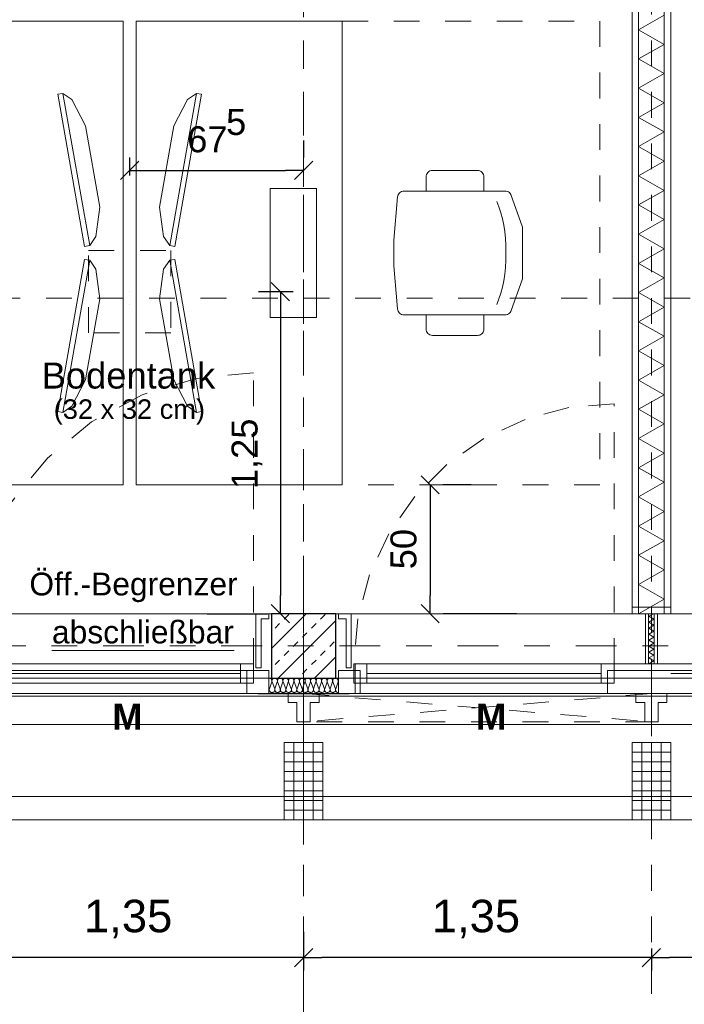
# Model space of a CAD drawing. Header units: metres. Extents: x -45.2 to 14.3, y -31.8 to 10.2.
# Tile 21 of 152: x -29.5 to -26.9, y -23 to -19.2. Entities that reach past the tile are written whole.
import ezdxf

# ---------------------------------------------------------------- set-up
doc = ezdxf.new("R2010")
doc.units = ezdxf.units.M
doc.header["$LTSCALE"] = 0.05
for name, pattern in [('1600.2032', [1.6, 0.8, -0.8]), ('Achsen 01', [5.291531, 3.175, -1.058062, 0.352704, -0.705764]), ('gestrichelt - 01', [2, 1, -1]), ('ISO-07 Punktiert', [0.889, 0.127, -0.762]), ('Raster 01', [2, 1, -1]), ('VW-01 Strichlinie kurz', [2, 1, -1])]:
    doc.linetypes.add(name, pattern=pattern)
doc.layers.get('0').update_dxf_attribs({"lineweight": 25})
for name, color, linetype, lineweight, true_color in [('013_Beton und Stahlbetonarbeiten-000 Brüstung', 7, 'Continuous', 9, 0xa6a6a6), ('014_Fassadenarbeiten-000 Aufsicht Betonfertigteile', 7, 'Continuous', 9, 0xc0c0c0), ('014_Fassadenarbeiten-330 mineralische Dämmung', 7, 'Continuous', 9, 0x666666), ('030_Sonnenschutzarbeiten-Bemassung', 7, 'Continuous', 13, 0xff6633), ('030_Sonnenschutzarbeiten-Grundriss', 7, 'Continuous', 13, 0x555555), ('031_Metallbauarbeiten-330 Aufsicht Metallbauarbeiten', 7, 'Continuous', 9, 0xa6a6a6), ('032_Metallarbeiten-abschließbar', 7, 'Continuous', 13, 0x444444), ('032_Metallarbeiten-Fenster', 7, 'Continuous', 13, 0x444444), ('032_Metallarbeiten-Öffnungsbegrenzer', 7, 'Continuous', 13, 0x444444), ('039_Trockenbauarbeiten-340 Dämmung', 7, 'Continuous', 9, 0xc0c0c0), ('ACTES-Einrichtung Aufsicht.', 7, 'Continuous', 9, 0xa6a6a6), ('AV1-Achsen', 1, 'Achsen 01', 18, 0xff0000), ('AV1-Bewegungsfläche', 7, 'gestrichelt - 01', 9, 0xd9d9d9), ('AV1-Einrichtung', 7, 'Continuous', 9, 0xa6a6a6), ('AV1-Raster', 7, 'Raster 01', 9, 0xa6a6a6)]:
    doc.layers.add(name, color=color, linetype=linetype, lineweight=lineweight, true_color=true_color)
for name, color, linetype, lineweight in [('013_Beton und Stahlbetonarbeiten-000 Unterzüge', 7, 'ISO-07 Punktiert', 13), ('013_Beton und Stahlbetonarbeiten-330 Außenstützen', 7, 'Continuous', 25), ('014_Fassadenarbeiten-330 Betonfertigteile vertikal', 7, 'Continuous', 9), ('027_Tischlerarbeiten-330 Innenfensterbänke', 7, 'Continuous', 9), ('030_Sonnenschutzarbeiten-Kasten+Behang', 7, 'Continuous', 5), ('030_Sonnenschutzarbeiten-Motor', 7, 'Continuous', 5), ('039_Trockenbauarbeiten-340 Gipskarton', 7, 'Continuous', 9), ('053_Niederspannungsanlagen-Bodentanks', 7, 'gestrichelt - 01', 9), ('AV1-Einrichtung Bemaßung', 7, 'Continuous', 9)]:
    doc.layers.add(name, color=color, linetype=linetype, lineweight=lineweight)
doc.styles.add('Arial', font='arial.ttf')
doc.styles.add('Arial (bold)', font='arialbd.ttf')

msp = doc.modelspace()

# ---------------------------------------------------------------- linework, layer by layer
at = {"color": 0, "linetype": 'Continuous', "lineweight": 15}
for p, q in [((-29.0604, -19.7898), (-28.9896, -19.7191)), ((-28.3146, -19.7191), (-28.3854, -19.7898)), ((-28.4754, -20.1896), (-28.4046, -20.2604)), ((-27.894, -20.9396), (-27.8233, -21.0104)), ((-28.4046, -21.5104), (-28.4754, -21.4396)), ((-27.8233, -21.5104), (-27.894, -21.4396)), ((-28.3146, -22.7746), (-28.3854, -22.8454)), ((-28.3854, -22.8454), (-28.3146, -22.7746)), ((-26.9646, -22.7746), (-27.0354, -22.8454)), ((-27.0354, -22.8454), (-26.9646, -22.7746))]:
    msp.add_line(p, q, dxfattribs=at)
at = {"color": 0, "linetype": 'ByBlock', "lineweight": -2}
for p, q in [((-29.025, -19.7544), (-28.9543, -19.7544)), ((-28.35, -19.7544), (-28.4207, -19.7544)), ((-28.44, -20.225), (-28.44, -20.2957)), ((-27.8587, -20.975), (-27.8587, -21.0457)), ((-28.44, -21.475), (-28.44, -21.4043)), ((-27.8587, -21.475), (-27.8587, -21.4043)), ((-28.35, -22.81), (-28.4207, -22.81)), ((-28.35, -22.81), (-28.2793, -22.81)), ((-27, -22.81), (-27.0707, -22.81)), ((-27, -22.81), (-26.9293, -22.81))]:
    msp.add_line(p, q, dxfattribs=at)
at = {"layer": '013_Beton und Stahlbetonarbeiten-000 Brüstung'}
for points in [[(-30.925, -21.725), (-30.925, -21.475), (-28.475, -21.475), (-28.475, -21.725)], [(-28.225, -21.725), (-28.225, -21.475), (-25.775, -21.475), (-25.775, -21.725)]]:
    msp.add_lwpolyline(points, close=True, dxfattribs=at)
at = {"layer": '013_Beton und Stahlbetonarbeiten-000 Unterzüge', "linetype": 'VW-01 Strichlinie kurz'}
for points in [[(-30.925, -21.725), (-30.925, -21.475), (-28.475, -21.475), (-28.475, -21.725)], [(-28.225, -21.725), (-28.225, -21.475), (-25.775, -21.475), (-25.775, -21.725)]]:
    msp.add_lwpolyline(points, close=True, dxfattribs=at)
at = {"layer": '013_Beton und Stahlbetonarbeiten-330 Außenstützen', "color": 251, "linetype": 'Continuous', "lineweight": 13, "true_color": 0x4c4c4c}
for p, q in [((-28.3404, -21.475), (-28.475, -21.6096)), ((-28.461, -21.5314), (-28.4434, -21.5137)), ((-28.225, -21.501), (-28.449, -21.725)), ((-28.4257, -21.496), (-28.408, -21.4784)), ((-28.3196, -21.5314), (-28.3019, -21.5137)), ((-28.2843, -21.496), (-28.2666, -21.4784)), ((-28.355, -21.5668), (-28.3373, -21.5491)), ((-28.3903, -21.6021), (-28.3727, -21.5844)), ((-28.2489, -21.6021), (-28.2312, -21.5844)), ((-28.4257, -21.6375), (-28.408, -21.6198)), ((-28.2843, -21.6375), (-28.2666, -21.6198)), ((-28.461, -21.6728), (-28.4434, -21.6551)), ((-28.3196, -21.6728), (-28.3019, -21.6551)), ((-28.225, -21.6424), (-28.3076, -21.725)), ((-28.355, -21.7082), (-28.3373, -21.6905))]:
    msp.add_line(p, q, dxfattribs=at)
at = {"layer": '013_Beton und Stahlbetonarbeiten-330 Außenstützen'}
msp.add_lwpolyline([(-28.225, -21.475), (-28.475, -21.475), (-28.475, -21.725), (-28.225, -21.725)], close=True, dxfattribs=at)
at = {"layer": '014_Fassadenarbeiten-000 Aufsicht Betonfertigteile'}
msp.add_lwpolyline([(-39.455, -21.905), (0.305, -21.905), (0.675, -22.275), (-39.825, -22.275)], close=True, dxfattribs=at)
at = {"layer": '014_Fassadenarbeiten-330 Betonfertigteile vertikal', "color": 8, "linetype": 'Continuous', "lineweight": 9, "true_color": 0x808080}
for p, q in [((-28.3875, -21.975), (-28.3875, -22.275)), ((-28.35, -21.975), (-28.35, -22.275)), ((-28.3125, -21.975), (-28.3125, -22.275)), ((-27.0375, -21.975), (-27.0375, -22.275)), ((-27, -21.975), (-27, -22.275)), ((-26.9625, -21.975), (-26.9625, -22.275))]:
    msp.add_line(p, q, dxfattribs=at)
at = {"layer": '014_Fassadenarbeiten-330 Betonfertigteile vertikal', "color": 8, "linetype": 'Continuous', "lineweight": 13, "true_color": 0x808080}
for p, q in [((-28.425, -22.0125), (-28.275, -22.0125)), ((-27.075, -22.0125), (-26.925, -22.0125)), ((-28.425, -22.05), (-28.275, -22.05)), ((-27.075, -22.05), (-26.925, -22.05)), ((-28.425, -22.0875), (-28.275, -22.0875)), ((-28.425, -22.125), (-28.275, -22.125)), ((-27.075, -22.0875), (-26.925, -22.0875)), ((-27.075, -22.125), (-26.925, -22.125)), ((-28.425, -22.1625), (-28.275, -22.1625)), ((-27.075, -22.1625), (-26.925, -22.1625)), ((-28.425, -22.2), (-28.275, -22.2)), ((-27.075, -22.2), (-26.925, -22.2)), ((-28.425, -22.2375), (-28.275, -22.2375)), ((-27.075, -22.2375), (-26.925, -22.2375))]:
    msp.add_line(p, q, dxfattribs=at)
at = {"layer": '014_Fassadenarbeiten-330 Betonfertigteile vertikal'}
for points in [[(-28.275, -21.975), (-28.425, -21.975), (-28.425, -22.275), (-28.275, -22.275)], [(-26.925, -21.975), (-27.075, -21.975), (-27.075, -22.275), (-26.925, -22.275)]]:
    msp.add_lwpolyline(points, close=True, dxfattribs=at)
at = {"layer": '014_Fassadenarbeiten-330 mineralische Dämmung'}
for points in [[(-28.4194, -21.767), (-28.419, -21.7689), (-28.4189, -21.7708), (-28.4192, -21.7727), (-28.4198, -21.7745), (-28.4207, -21.7762), (-28.4219, -21.7777), (-28.4234, -21.779), (-28.4234, -21.779), (-28.425, -21.7799), (-28.4268, -21.7806), (-28.4287, -21.781), (-28.4306, -21.781), (-28.4325, -21.7806), (-28.4343, -21.7799), (-28.4359, -21.779), (-28.4359, -21.779), (-28.4374, -21.7777), (-28.4386, -21.7762), (-28.4395, -21.7745), (-28.4401, -21.7727), (-28.4403, -21.7708), (-28.4403, -21.7689), (-28.4398, -21.767), (-28.4308, -21.739), (-28.4308, -21.739), (-28.4304, -21.7371), (-28.4303, -21.7352), (-28.4306, -21.7333), (-28.4312, -21.7315), (-28.4321, -21.7298), (-28.4333, -21.7283), (-28.4348, -21.727), (-28.4348, -21.727), (-28.4364, -21.7261), (-28.4382, -21.7254), (-28.4401, -21.725), (-28.442, -21.725), (-28.4439, -21.7254), (-28.4457, -21.7261), (-28.4473, -21.727), (-28.4473, -21.727), (-28.4488, -21.7283), (-28.45, -21.7298), (-28.4509, -21.7315), (-28.4515, -21.7333), (-28.4517, -21.7352), (-28.4517, -21.7371), (-28.4512, -21.739), (-28.4409, -21.767), (-28.4409, -21.767), (-28.4405, -21.7689), (-28.4404, -21.7708), (-28.4407, -21.7727), (-28.4412, -21.7745), (-28.4422, -21.7762), (-28.4434, -21.7777), (-28.4448, -21.779), (-28.4448, -21.779), (-28.4465, -21.7799), (-28.4482, -21.7806), (-28.4501, -21.781), (-28.4521, -21.781), (-28.4539, -21.7806), (-28.4557, -21.7799), (-28.4574, -21.779), (-28.4574, -21.779), (-28.4588, -21.7777), (-28.46, -21.7762), (-28.4609, -21.7745), (-28.4615, -21.7727), (-28.4618, -21.7708), (-28.4617, -21.7689), (-28.4613, -21.767), (-28.4523, -21.739), (-28.4523, -21.739), (-28.4519, -21.7371), (-28.4518, -21.7352), (-28.4521, -21.7333), (-28.4526, -21.7315), (-28.4536, -21.7298), (-28.4548, -21.7283), (-28.4562, -21.727), (-28.4562, -21.727), (-28.4579, -21.7261), (-28.4596, -21.7254), (-28.4615, -21.725), (-28.4635, -21.725), (-28.4653, -21.7254), (-28.4671, -21.7261), (-28.4688, -21.727), (-28.4688, -21.727), (-28.4702, -21.7283), (-28.4714, -21.7298), (-28.4723, -21.7315), (-28.4729, -21.7333), (-28.4732, -21.7352), (-28.4731, -21.7371), (-28.4727, -21.739), (-28.4623, -21.767), (-28.4623, -21.767), (-28.4619, -21.7689), (-28.4618, -21.7708), (-28.4621, -21.7727), (-28.4627, -21.7745), (-28.4636, -21.7762), (-28.4648, -21.7777), (-28.4663, -21.779), (-28.4663, -21.779), (-28.4679, -21.7799), (-28.4697, -21.7806), (-28.4716, -21.781), (-28.4735, -21.781), (-28.4754, -21.7806), (-28.4772, -21.7799), (-28.4788, -21.779), (-28.4788, -21.779), (-28.4803, -21.7777), (-28.4815, -21.7762), (-28.4824, -21.7745), (-28.483, -21.7727), (-28.4832, -21.7708), (-28.4832, -21.7689), (-28.4827, -21.767), (-28.4737, -21.739), (-28.4737, -21.739), (-28.4733, -21.7371), (-28.4732, -21.7352), (-28.4735, -21.7333), (-28.4741, -21.7315), (-28.475, -21.7298), (-28.4762, -21.7283), (-28.4777, -21.727), (-28.4794, -21.726), (-28.4812, -21.7254), (-28.4831, -21.725), (-28.485, -21.725)], [(-28.2264, -21.767), (-28.226, -21.769), (-28.2259, -21.771), (-28.2262, -21.773), (-28.2269, -21.7749), (-28.2279, -21.7766), (-28.2293, -21.7781), (-28.2309, -21.7793), (-28.2327, -21.7802), (-28.2346, -21.7808), (-28.2366, -21.781), (-28.2386, -21.7808), (-28.2405, -21.7802), (-28.2423, -21.7793), (-28.2439, -21.7781), (-28.2453, -21.7766), (-28.2463, -21.7749), (-28.247, -21.773), (-28.2473, -21.771), (-28.2472, -21.769), (-28.2468, -21.767), (-28.2378, -21.739), (-28.2378, -21.739), (-28.2374, -21.737), (-28.2373, -21.735), (-28.2376, -21.733), (-28.2383, -21.7311), (-28.2393, -21.7294), (-28.2407, -21.7279), (-28.2423, -21.7267), (-28.2441, -21.7257), (-28.246, -21.7252), (-28.248, -21.725), (-28.25, -21.7252), (-28.2519, -21.7257), (-28.2537, -21.7267), (-28.2553, -21.7279), (-28.2567, -21.7294), (-28.2577, -21.7311), (-28.2584, -21.733), (-28.2587, -21.735), (-28.2586, -21.737), (-28.2582, -21.739), (-28.2478, -21.767), (-28.2478, -21.767), (-28.2474, -21.769), (-28.2474, -21.771), (-28.2477, -21.773), (-28.2484, -21.7749), (-28.2494, -21.7766), (-28.2507, -21.7781), (-28.2523, -21.7793), (-28.2541, -21.7802), (-28.256, -21.7808), (-28.258, -21.781), (-28.2601, -21.7808), (-28.262, -21.7802), (-28.2638, -21.7793), (-28.2654, -21.7781), (-28.2667, -21.7766), (-28.2677, -21.7749), (-28.2684, -21.773), (-28.2687, -21.771), (-28.2687, -21.769), (-28.2682, -21.767), (-28.2592, -21.739), (-28.2592, -21.739), (-28.2588, -21.737), (-28.2588, -21.735), (-28.2591, -21.733), (-28.2598, -21.7311), (-28.2608, -21.7294), (-28.2621, -21.7279), (-28.2637, -21.7267), (-28.2655, -21.7257), (-28.2674, -21.7252), (-28.2694, -21.725), (-28.2715, -21.7252), (-28.2734, -21.7257), (-28.2752, -21.7267), (-28.2768, -21.7279), (-28.2781, -21.7294), (-28.2791, -21.7311), (-28.2798, -21.733), (-28.2801, -21.735), (-28.2801, -21.737), (-28.2796, -21.739), (-28.2693, -21.767), (-28.2693, -21.767), (-28.2689, -21.769), (-28.2688, -21.771), (-28.2691, -21.773), (-28.2698, -21.7749), (-28.2708, -21.7766), (-28.2722, -21.7781), (-28.2738, -21.7793), (-28.2756, -21.7802), (-28.2775, -21.7808), (-28.2795, -21.781), (-28.2815, -21.7808), (-28.2834, -21.7802), (-28.2852, -21.7793), (-28.2868, -21.7781), (-28.2882, -21.7766), (-28.2892, -21.7749), (-28.2899, -21.773), (-28.2902, -21.771), (-28.2901, -21.769), (-28.2897, -21.767), (-28.2807, -21.739), (-28.2807, -21.739), (-28.2803, -21.737), (-28.2802, -21.735), (-28.2805, -21.733), (-28.2812, -21.7311), (-28.2822, -21.7294), (-28.2836, -21.7279), (-28.2852, -21.7267), (-28.287, -21.7257), (-28.2889, -21.7252), (-28.2909, -21.725), (-28.2929, -21.7252), (-28.2948, -21.7257), (-28.2966, -21.7267), (-28.2982, -21.7279), (-28.2996, -21.7294), (-28.3006, -21.7311), (-28.3013, -21.733), (-28.3016, -21.735), (-28.3015, -21.737), (-28.3011, -21.739), (-28.2907, -21.767), (-28.2907, -21.767), (-28.2903, -21.769), (-28.2903, -21.771), (-28.2906, -21.773), (-28.2913, -21.7749), (-28.2923, -21.7766), (-28.2936, -21.7781), (-28.2952, -21.7793), (-28.297, -21.7802), (-28.2989, -21.7808), (-28.3009, -21.781), (-28.303, -21.7808), (-28.3049, -21.7802), (-28.3067, -21.7793), (-28.3083, -21.7781), (-28.3096, -21.7766), (-28.3106, -21.7749), (-28.3113, -21.773), (-28.3116, -21.771), (-28.3116, -21.769), (-28.3111, -21.767), (-28.3021, -21.739), (-28.3021, -21.739), (-28.3017, -21.737), (-28.3017, -21.735), (-28.302, -21.733), (-28.3027, -21.7311), (-28.3037, -21.7294), (-28.305, -21.7279), (-28.3066, -21.7267), (-28.3084, -21.7257), (-28.3103, -21.7252), (-28.3123, -21.725), (-28.3144, -21.7252), (-28.3163, -21.7257), (-28.3181, -21.7267), (-28.3197, -21.7279), (-28.321, -21.7294), (-28.322, -21.7311), (-28.3227, -21.733), (-28.323, -21.735), (-28.323, -21.737), (-28.3225, -21.739), (-28.3122, -21.767), (-28.3122, -21.767), (-28.3118, -21.769), (-28.3117, -21.771), (-28.312, -21.773), (-28.3127, -21.7749), (-28.3137, -21.7766), (-28.3151, -21.7781), (-28.3167, -21.7793), (-28.3185, -21.7802), (-28.3204, -21.7808), (-28.3224, -21.781), (-28.3244, -21.7808), (-28.3263, -21.7802), (-28.3281, -21.7793), (-28.3297, -21.7781), (-28.3311, -21.7766), (-28.3321, -21.7749), (-28.3328, -21.773), (-28.3331, -21.771), (-28.333, -21.769), (-28.3326, -21.767), (-28.3236, -21.739), (-28.3236, -21.739), (-28.3232, -21.737), (-28.3231, -21.735), (-28.3234, -21.733), (-28.3241, -21.7311), (-28.3251, -21.7294), (-28.3265, -21.7279), (-28.3281, -21.7267), (-28.3299, -21.7257), (-28.3318, -21.7252), (-28.3338, -21.725), (-28.3358, -21.7252), (-28.3377, -21.7257), (-28.3395, -21.7267), (-28.3411, -21.7279), (-28.3425, -21.7294), (-28.3435, -21.7311), (-28.3442, -21.733), (-28.3445, -21.735), (-28.3444, -21.737), (-28.344, -21.739), (-28.3336, -21.767), (-28.3336, -21.767), (-28.3332, -21.769), (-28.3332, -21.771), (-28.3335, -21.773), (-28.3342, -21.7749), (-28.3352, -21.7766), (-28.3365, -21.7781), (-28.3381, -21.7793), (-28.3399, -21.7802), (-28.3418, -21.7808), (-28.3438, -21.781), (-28.3459, -21.7808), (-28.3478, -21.7802), (-28.3496, -21.7793), (-28.3512, -21.7781), (-28.3525, -21.7766), (-28.3535, -21.7749), (-28.3542, -21.773), (-28.3545, -21.771), (-28.3545, -21.769), (-28.354, -21.767), (-28.345, -21.739), (-28.345, -21.739), (-28.3446, -21.737), (-28.3446, -21.735), (-28.3449, -21.733), (-28.3456, -21.7311), (-28.3466, -21.7294), (-28.3479, -21.7279), (-28.3495, -21.7267), (-28.3513, -21.7257), (-28.3532, -21.7252), (-28.3552, -21.725), (-28.3573, -21.7252), (-28.3592, -21.7257), (-28.361, -21.7267), (-28.3626, -21.7279), (-28.3639, -21.7294), (-28.3649, -21.7311), (-28.3656, -21.733), (-28.3659, -21.735), (-28.3659, -21.737), (-28.3654, -21.739), (-28.3551, -21.767), (-28.3551, -21.767), (-28.3547, -21.769), (-28.3546, -21.771), (-28.3549, -21.773), (-28.3556, -21.7749), (-28.3566, -21.7766), (-28.358, -21.7781), (-28.3596, -21.7793), (-28.3614, -21.7802), (-28.3633, -21.7808), (-28.3653, -21.781), (-28.3673, -21.7808), (-28.3692, -21.7802), (-28.371, -21.7793), (-28.3726, -21.7781), (-28.374, -21.7766), (-28.375, -21.7749), (-28.3757, -21.773), (-28.376, -21.771), (-28.3759, -21.769), (-28.3755, -21.767), (-28.3665, -21.739), (-28.3665, -21.739), (-28.3661, -21.737), (-28.366, -21.735), (-28.3663, -21.733), (-28.367, -21.7311), (-28.368, -21.7294), (-28.3694, -21.7279), (-28.371, -21.7267), (-28.3728, -21.7257), (-28.3747, -21.7252), (-28.3767, -21.725), (-28.3787, -21.7252), (-28.3806, -21.7257), (-28.3824, -21.7267), (-28.384, -21.7279), (-28.3854, -21.7294), (-28.3864, -21.7311), (-28.3871, -21.733), (-28.3874, -21.735), (-28.3873, -21.737), (-28.3869, -21.739), (-28.3765, -21.767), (-28.3765, -21.767), (-28.3761, -21.769), (-28.3761, -21.771), (-28.3764, -21.773), (-28.3771, -21.7749), (-28.3781, -21.7766), (-28.3794, -21.7781), (-28.381, -21.7793), (-28.3828, -21.7802), (-28.3847, -21.7808), (-28.3867, -21.781), (-28.3888, -21.7808), (-28.3907, -21.7802), (-28.3925, -21.7793), (-28.3941, -21.7781), (-28.3954, -21.7766), (-28.3964, -21.7749), (-28.3971, -21.773), (-28.3974, -21.771), (-28.3974, -21.769), (-28.3969, -21.767), (-28.3879, -21.739), (-28.3879, -21.739), (-28.3875, -21.737), (-28.3875, -21.735), (-28.3878, -21.733), (-28.3885, -21.7311), (-28.3895, -21.7294), (-28.3908, -21.7279), (-28.3924, -21.7267), (-28.3942, -21.7257), (-28.3961, -21.7252), (-28.3981, -21.725), (-28.4002, -21.7252), (-28.4021, -21.7257), (-28.4039, -21.7267), (-28.4055, -21.7279), (-28.4068, -21.7294), (-28.4078, -21.7311), (-28.4085, -21.733), (-28.4088, -21.735), (-28.4088, -21.737), (-28.4083, -21.739), (-28.398, -21.767), (-28.398, -21.767), (-28.3976, -21.769), (-28.3975, -21.771), (-28.3978, -21.773), (-28.3985, -21.7749), (-28.3995, -21.7766), (-28.4009, -21.7781), (-28.4025, -21.7793), (-28.4043, -21.7802), (-28.4062, -21.7808), (-28.4082, -21.781), (-28.4102, -21.7808), (-28.4121, -21.7802), (-28.4139, -21.7793), (-28.4155, -21.7781), (-28.4169, -21.7766), (-28.4179, -21.7749), (-28.4186, -21.773), (-28.4189, -21.771), (-28.4188, -21.769), (-28.4184, -21.767), (-28.4094, -21.739), (-28.4094, -21.739), (-28.409, -21.737), (-28.4089, -21.735), (-28.4092, -21.733), (-28.4099, -21.7311), (-28.4109, -21.7294), (-28.4123, -21.7279), (-28.4139, -21.7267), (-28.4157, -21.7257), (-28.4176, -21.7252), (-28.4196, -21.725), (-28.4216, -21.7252), (-28.4235, -21.7257), (-28.4253, -21.7267), (-28.4269, -21.7279), (-28.4283, -21.7294), (-28.4293, -21.7311), (-28.43, -21.733), (-28.4303, -21.735), (-28.4302, -21.737), (-28.4298, -21.739), (-28.4194, -21.767), (-28.4194, -21.767), (-28.419, -21.769), (-28.419, -21.771), (-28.4193, -21.773), (-28.42, -21.7749), (-28.421, -21.7766), (-28.4223, -21.7781), (-28.4239, -21.7793), (-28.4257, -21.7802), (-28.4276, -21.7808), (-28.4296, -21.781), (-28.4316, -21.7808), (-28.4336, -21.7802), (-28.4354, -21.7793), (-28.437, -21.7781), (-28.4383, -21.7766), (-28.4393, -21.7749), (-28.44, -21.773), (-28.4403, -21.771), (-28.4403, -21.769), (-28.4398, -21.767), (-28.4308, -21.739), (-28.4308, -21.739), (-28.4304, -21.737), (-28.4304, -21.735), (-28.4307, -21.733), (-28.4314, -21.7311), (-28.4324, -21.7294), (-28.4337, -21.7279), (-28.4353, -21.7267), (-28.4371, -21.7257), (-28.439, -21.7252), (-28.441, -21.725), (-28.4431, -21.7252), (-28.445, -21.7257), (-28.4468, -21.7267), (-28.4484, -21.7279), (-28.4497, -21.7294), (-28.4507, -21.7311), (-28.4514, -21.733), (-28.4517, -21.735), (-28.4517, -21.737), (-28.4512, -21.739), (-28.4409, -21.767), (-28.4409, -21.767), (-28.4405, -21.769), (-28.4404, -21.771), (-28.4407, -21.773), (-28.4414, -21.7749), (-28.4424, -21.7766), (-28.4438, -21.7781), (-28.4454, -21.7793), (-28.4472, -21.7802), (-28.4491, -21.7808), (-28.4511, -21.781), (-28.4531, -21.7808), (-28.455, -21.7802), (-28.4568, -21.7793), (-28.4584, -21.7781), (-28.4598, -21.7766), (-28.4608, -21.7749), (-28.4615, -21.773), (-28.4618, -21.771), (-28.4617, -21.769), (-28.4613, -21.767), (-28.4523, -21.739), (-28.4523, -21.739), (-28.4519, -21.737), (-28.4518, -21.735), (-28.4521, -21.733), (-28.4528, -21.7311), (-28.4538, -21.7294), (-28.4552, -21.7279), (-28.4568, -21.7267), (-28.4586, -21.7257), (-28.4605, -21.7252), (-28.4625, -21.725), (-28.4645, -21.7252), (-28.4664, -21.7257), (-28.4682, -21.7267), (-28.4698, -21.7279), (-28.4712, -21.7294), (-28.4722, -21.7311), (-28.4729, -21.733), (-28.4732, -21.735), (-28.4731, -21.737), (-28.4727, -21.739)], [(-28.215, -21.781), (-28.217, -21.7808), (-28.219, -21.7803), (-28.2208, -21.7794), (-28.2224, -21.7782), (-28.2238, -21.7767), (-28.2248, -21.7749), (-28.2255, -21.773), (-28.2258, -21.771), (-28.2258, -21.769), (-28.2253, -21.767), (-28.2164, -21.739), (-28.2164, -21.739), (-28.2159, -21.737), (-28.2159, -21.735), (-28.2162, -21.733), (-28.2169, -21.7311), (-28.2179, -21.7294), (-28.2192, -21.7279), (-28.2208, -21.7267), (-28.2226, -21.7257), (-28.2245, -21.7252), (-28.2266, -21.725), (-28.2286, -21.7252), (-28.2305, -21.7257), (-28.2323, -21.7267), (-28.2339, -21.7279), (-28.2352, -21.7294), (-28.2362, -21.7311), (-28.2369, -21.733), (-28.2372, -21.735), (-28.2372, -21.737), (-28.2367, -21.739), (-28.2264, -21.767), (-28.2264, -21.767), (-28.226, -21.769), (-28.2259, -21.771), (-28.2262, -21.773), (-28.2269, -21.7749), (-28.2279, -21.7766), (-28.2293, -21.7781), (-28.2309, -21.7793), (-28.2327, -21.7802), (-28.2346, -21.7808), (-28.2366, -21.781), (-28.2386, -21.7808), (-28.2405, -21.7802), (-28.2423, -21.7793), (-28.2439, -21.7781), (-28.2453, -21.7766), (-28.2463, -21.7749), (-28.247, -21.773), (-28.2473, -21.771), (-28.2472, -21.769), (-28.2468, -21.767), (-28.2378, -21.739), (-28.2378, -21.739), (-28.2374, -21.737), (-28.2373, -21.735), (-28.2376, -21.733), (-28.2383, -21.7311), (-28.2393, -21.7294), (-28.2407, -21.7279), (-28.2423, -21.7267), (-28.2441, -21.7257), (-28.246, -21.7252), (-28.248, -21.725), (-28.25, -21.7252), (-28.2519, -21.7257), (-28.2537, -21.7267), (-28.2553, -21.7279), (-28.2567, -21.7294), (-28.2577, -21.7311), (-28.2584, -21.733), (-28.2587, -21.735), (-28.2586, -21.737), (-28.2582, -21.739), (-28.2478, -21.767), (-28.2478, -21.767), (-28.2474, -21.769), (-28.2474, -21.771), (-28.2477, -21.773), (-28.2484, -21.7749), (-28.2494, -21.7766), (-28.2507, -21.7781), (-28.2523, -21.7793), (-28.2541, -21.7802), (-28.256, -21.7808), (-28.258, -21.781), (-28.2601, -21.7808), (-28.262, -21.7802), (-28.2638, -21.7793), (-28.2654, -21.7781), (-28.2667, -21.7766), (-28.2677, -21.7749), (-28.2684, -21.773), (-28.2687, -21.771), (-28.2687, -21.769), (-28.2682, -21.767)], [(-28.485, -21.7761), (-28.4841, -21.7744), (-28.4835, -21.7726), (-28.4833, -21.7707), (-28.4834, -21.7689), (-28.4838, -21.767), (-28.485, -21.7637)]]:
    msp.add_lwpolyline(points, dxfattribs=at)
at = {"layer": '027_Tischlerarbeiten-330 Innenfensterbänke'}
for points in [[(-28.485, -21.475), (-28.485, -21.495), (-28.515, -21.495), (-28.515, -21.685), (-28.535, -21.685), (-28.535, -21.475)], [(-28.215, -21.475), (-28.215, -21.495), (-28.185, -21.495), (-28.185, -21.685), (-28.165, -21.685), (-28.165, -21.475)]]:
    msp.add_lwpolyline(points, close=True, dxfattribs=at)
at = {"layer": '030_Sonnenschutzarbeiten-Bemassung', "color": 0, "lineweight": -2}
for p, q in [((-28.35, -22.71), (-28.35, -22.86)), ((-28.35, -22.71), (-28.35, -22.86)), ((-27, -22.775), (-27, -22.86)), ((-27, -22.775), (-27, -22.86)), ((-28.4207, -22.81), (-29.6293, -22.81)), ((-27.0707, -22.81), (-28.2793, -22.81)), ((-25.7207, -22.81), (-26.9293, -22.81))]:
    msp.add_line(p, q, dxfattribs=at)
at = {"layer": '030_Sonnenschutzarbeiten-Grundriss', "color": 251, "true_color": 0x555555}
for points in [[(-28.35, -21.895), (-28.376, -21.895), (-28.376, -21.82), (-28.41, -21.82), (-28.41, -21.785), (-28.35, -21.785)], [(-28.35, -21.895), (-28.324, -21.895), (-28.324, -21.82), (-28.29, -21.82), (-28.29, -21.785), (-28.35, -21.785)], [(-27, -21.895), (-27.026, -21.895), (-27.026, -21.82), (-27.06, -21.82), (-27.06, -21.785), (-27, -21.785)], [(-27, -21.895), (-26.974, -21.895), (-26.974, -21.82), (-26.94, -21.82), (-26.94, -21.785), (-27, -21.785)]]:
    msp.add_lwpolyline(points, close=True, dxfattribs=at)
at = {"layer": '030_Sonnenschutzarbeiten-Kasten+Behang', "color": 1, "linetype": '1600.2032', "lineweight": 18, "true_color": 0xff0000}
for p, q in [((-27, -21.785), (-28.35, -21.895)), ((-28.35, -21.785), (-27, -21.895))]:
    msp.add_line(p, q, dxfattribs=at)
at = {"layer": '030_Sonnenschutzarbeiten-Kasten+Behang', "color": 1, "linetype": 'Continuous', "lineweight": 18, "true_color": 0xff0000}
for points in [[(-28.376, -21.82), (-28.41, -21.82), (-28.41, -21.785), (-28.35, -21.785), (-28.35, -21.895), (-28.376, -21.895)], [(-28.324, -21.82), (-28.29, -21.82), (-28.29, -21.785), (-28.35, -21.785), (-28.35, -21.895), (-28.324, -21.895)], [(-27.026, -21.82), (-27.06, -21.82), (-27.06, -21.785), (-27, -21.785), (-27, -21.895), (-27.026, -21.895)], [(-26.974, -21.82), (-26.94, -21.82), (-26.94, -21.785), (-27, -21.785), (-27, -21.895), (-26.974, -21.895)]]:
    msp.add_lwpolyline(points, close=True, dxfattribs=at)
at = {"layer": '030_Sonnenschutzarbeiten-Kasten+Behang', "color": 1, "linetype": '1600.2032', "lineweight": 18, "true_color": 0xff0000}
msp.add_lwpolyline([(-28.35, -21.785), (-27, -21.785), (-27, -21.895), (-28.35, -21.895)], close=True, dxfattribs=at)
at = {"layer": '031_Metallbauarbeiten-330 Aufsicht Metallbauarbeiten'}
for points in [[(-31.05, -21.795), (-28.35, -21.795), (-28.35, -22.185), (-31.05, -22.185)], [(-28.35, -21.795), (-25.65, -21.795), (-25.65, -22.185), (-28.35, -22.185)]]:
    msp.add_lwpolyline(points, close=True, dxfattribs=at)
at = {"layer": '032_Metallarbeiten-abschließbar', "color": 12, "linetype": 'Continuous', "true_color": 0xdd0000}
msp.add_line((-29.3269, -21.6178), (-28.6192, -21.6178), dxfattribs=at)
at = {"layer": '032_Metallarbeiten-Fenster', "color": 7, "linetype": 'gestrichelt - 01', "lineweight": 18}
msp.add_line((-28.545, -21.67), (-28.545, -20.54), dxfattribs=at)
at = {"layer": '032_Metallarbeiten-Fenster', "color": 7, "lineweight": 18}
for p, q in [((-28.595, -21.7075), (-29.625, -21.7075)), ((-28.105, -21.7075), (-27.195, -21.7075)), ((-25.85, -21.7075), (-26.925, -21.7075))]:
    msp.add_line(p, q, dxfattribs=at)
at = {"layer": '032_Metallarbeiten-Fenster', "color": 7, "linetype": 'gestrichelt - 01', "lineweight": 18}
for points in [[(-28.545, -20.54), (-28.7655, -20.5617), (-28.9774, -20.626), (-29.1728, -20.7304), (-29.344, -20.871), (-29.4846, -21.0422), (-29.589, -21.2376), (-29.6533, -21.4495), (-29.675, -21.67)], [(-27.145, -21.67), (-27.145, -20.66), (-27.145, -20.66), (-27.3204, -20.6753), (-27.4904, -20.7209), (-27.65, -20.7953), (-27.7942, -20.8963), (-27.9187, -21.0208), (-28.0197, -21.165), (-28.0941, -21.3246), (-28.1397, -21.4946), (-28.155, -21.67)]]:
    msp.add_lwpolyline(points, dxfattribs=at)
at = {"layer": '032_Metallarbeiten-Fenster', "color": 7, "lineweight": 18}
for points in [[(-28.57, -21.695), (-28.57, -21.785), (-30.83, -21.785), (-30.83, -21.695)], [(-28.595, -21.745), (-29.625, -21.745), (-29.625, -21.67), (-28.595, -21.67)], [(-28.545, -21.745), (-28.595, -21.745), (-28.595, -21.67), (-28.545, -21.67)], [(-28.485, -21.695), (-28.57, -21.695), (-28.57, -21.785), (-28.485, -21.785)], [(-28.215, -21.785), (-28.13, -21.785), (-28.13, -21.695), (-28.215, -21.695)], [(-28.155, -21.745), (-28.105, -21.745), (-28.105, -21.67), (-28.155, -21.67)], [(-25.85, -21.67), (-25.85, -21.785), (-28.15, -21.785), (-28.15, -21.67)], [(-28.105, -21.67), (-27.195, -21.67), (-27.195, -21.745), (-28.105, -21.745)], [(-27.195, -21.745), (-27.145, -21.745), (-27.145, -21.67), (-27.195, -21.67)], [(-27, -21.785), (-27.17, -21.785), (-27.17, -21.695), (-27, -21.695)], [(-27, -21.785), (-26.83, -21.785), (-26.83, -21.695), (-27, -21.695)]]:
    msp.add_lwpolyline(points, close=True, dxfattribs=at)
at = {"layer": '032_Metallarbeiten-Fenster', "color": 7, "linetype": 'Continuous', "lineweight": 9}
msp.add_lwpolyline([(-28.5269, -21.7843), (-28.1731, -21.7843), (-28.1731, -21.7863), (-28.5269, -21.7863)], close=True, dxfattribs=at)
at = {"layer": '039_Trockenbauarbeiten-340 Dämmung'}
msp.add_lwpolyline([(-26.95, -21.475), (-26.95, -16.225), (-27.05, -16.225), (-27.05, -21.475)], close=True, dxfattribs=at)
for points in [[(-27.05, -21.475), (-26.95, -21.4183), (-27.05, -21.3617), (-26.95, -21.305), (-27.05, -21.2484), (-26.95, -21.1917), (-27.05, -21.1351), (-26.95, -21.0784), (-27.05, -21.0218), (-26.95, -20.9651), (-27.05, -20.9084), (-26.95, -20.8518), (-27.05, -20.7951), (-26.95, -20.7385), (-27.05, -20.6818), (-26.95, -20.6252), (-27.05, -20.5685), (-26.95, -20.5119), (-27.05, -20.4552), (-26.95, -20.3985), (-27.05, -20.3419), (-26.95, -20.2852), (-27.05, -20.2286), (-26.95, -20.1719), (-27.05, -20.1153), (-26.95, -20.0586), (-27.05, -20.0019), (-26.95, -19.9453), (-27.05, -19.8886), (-26.95, -19.832), (-27.05, -19.7753), (-26.95, -19.7187), (-27.05, -19.662), (-26.95, -19.6054), (-27.05, -19.5487), (-26.95, -19.492), (-27.05, -19.4354), (-26.95, -19.3787), (-27.05, -19.3221), (-26.95, -19.2654), (-27.05, -19.2088), (-26.95, -19.1521)], [(-27.01, -21.67), (-26.99, -21.6585), (-27.01, -21.6469), (-26.99, -21.6354), (-27.01, -21.6238), (-26.99, -21.6123), (-27.01, -21.6007), (-26.99, -21.5892), (-27.01, -21.5776), (-26.99, -21.5661), (-27.01, -21.5545), (-26.99, -21.543), (-27.01, -21.5314), (-26.99, -21.5199), (-27.01, -21.5083), (-26.99, -21.4968), (-27.01, -21.4852), (-26.9923, -21.475)]]:
    msp.add_lwpolyline(points, dxfattribs=at)
at = {"layer": '039_Trockenbauarbeiten-340 Gipskarton'}
for points in [[(-27.05, -16.225), (-27.075, -16.225), (-27.075, -21.475), (-27.05, -21.475)], [(-26.925, -16.225), (-26.95, -16.225), (-26.95, -21.475), (-26.925, -21.475)], [(-26.925, -21.475), (-26.925, -21.45), (-27.075, -21.45), (-27.075, -21.475)], [(-27.0235, -21.475), (-27.011, -21.475), (-27.011, -21.67), (-27.0235, -21.67)], [(-26.989, -21.475), (-26.9765, -21.475), (-26.9765, -21.67), (-26.989, -21.67)]]:
    msp.add_lwpolyline(points, close=True, dxfattribs=at)
at = {"layer": '053_Niederspannungsanlagen-Bodentanks'}
msp.add_lwpolyline([(-29.185, -20.065), (-28.865, -20.065), (-28.865, -20.385), (-29.185, -20.385)], close=True, dxfattribs=at)
at = {"layer": 'ACTES-Einrichtung Aufsicht.'}
for points in [[(-29.3042, -19.4591), (-29.2845, -19.4556), (-29.1803, -20.0465), (-29.2, -20.05)], [(-29.1962, -19.5822), (-29.1406, -19.8974), (-29.156, -20.0118), (-29.1803, -20.0465), (-29.2845, -19.4556), (-29.2497, -19.48)], [(-28.8538, -19.5822), (-28.9094, -19.8974), (-28.894, -20.0118), (-28.8697, -20.0465), (-28.7655, -19.4556), (-28.8003, -19.48)], [(-28.85, -20.05), (-28.8697, -20.0465), (-28.7655, -19.4556), (-28.7458, -19.4591)], [(-27.65, -19.835), (-27.875, -19.835), (-27.875, -19.78), (-27.875, -19.78), (-27.8745, -19.7751), (-27.8731, -19.7704), (-27.8708, -19.7661), (-27.8677, -19.7623), (-27.8639, -19.7592), (-27.8596, -19.7569), (-27.8549, -19.7555), (-27.85, -19.755), (-27.675, -19.755), (-27.675, -19.755), (-27.6701, -19.7555), (-27.6654, -19.7569), (-27.6611, -19.7592), (-27.6573, -19.7623), (-27.6542, -19.7661), (-27.6519, -19.7704), (-27.6505, -19.7751), (-27.65, -19.78)], [(-28.48, -19.825), (-28.3, -19.825), (-28.3, -20.325), (-28.48, -20.325)], [(-27.5676, -20.315), (-27.9605, -20.315), (-27.9605, -20.315), (-27.9651, -20.3146), (-27.9695, -20.3133), (-27.9737, -20.3112), (-27.9774, -20.3084), (-27.9805, -20.305), (-27.9829, -20.3011), (-27.9845, -20.2967), (-27.9854, -20.2922), (-28, -20.125), (-28, -20.025), (-27.9854, -19.8578), (-27.9854, -19.8578), (-27.9845, -19.8533), (-27.9829, -19.8489), (-27.9805, -19.845), (-27.9774, -19.8416), (-27.9737, -19.8388), (-27.9695, -19.8367), (-27.9651, -19.8354), (-27.9605, -19.835), (-27.5676, -19.835), (-27.5676, -19.835), (-27.5633, -19.8354), (-27.559, -19.8365), (-27.5551, -19.8384), (-27.5515, -19.8409), (-27.5484, -19.844), (-27.5459, -19.8476), (-27.5441, -19.8516), (-27.5015, -19.9709), (-27.5015, -19.9709), (-27.5004, -19.9751), (-27.5, -19.9793), (-27.5, -20.1707), (-27.5, -20.1707), (-27.5004, -20.1749), (-27.5015, -20.1791), (-27.5441, -20.2984), (-27.5441, -20.2984), (-27.5459, -20.3024), (-27.5484, -20.306), (-27.5515, -20.3091), (-27.5551, -20.3116), (-27.559, -20.3135), (-27.5633, -20.3146)], [(-29.2, -20.1), (-29.1803, -20.1035), (-29.2845, -20.6944), (-29.3042, -20.6909)], [(-28.7458, -20.6909), (-28.7655, -20.6944), (-28.8697, -20.1035), (-28.85, -20.1)], [(-29.1406, -20.2526), (-29.1962, -20.5678), (-29.2497, -20.67), (-29.2845, -20.6944), (-29.1803, -20.1035), (-29.156, -20.1382)], [(-28.9094, -20.2526), (-28.8538, -20.5678), (-28.8003, -20.67), (-28.7655, -20.6944), (-28.8697, -20.1035), (-28.894, -20.1382)], [(-27.875, -20.315), (-27.65, -20.315), (-27.65, -20.37), (-27.65, -20.37), (-27.6504, -20.3743), (-27.6515, -20.3786), (-27.6533, -20.3825), (-27.6558, -20.3861), (-27.6589, -20.3892), (-27.6625, -20.3917), (-27.6664, -20.3935), (-27.6707, -20.3946), (-27.675, -20.395), (-27.85, -20.395), (-27.85, -20.395), (-27.8549, -20.3945), (-27.8596, -20.3931), (-27.8639, -20.3908), (-27.8677, -20.3877), (-27.8708, -20.3839), (-27.8731, -20.3796), (-27.8745, -20.3749), (-27.875, -20.37)]]:
    msp.add_lwpolyline(points, close=True, dxfattribs=at)
for points in [[(-27.5646, -20.075), (-27.5652, -20.0464), (-27.5669, -20.0188), (-27.5696, -19.9923), (-27.5735, -19.9667), (-27.5785, -19.9423), (-27.5845, -19.9188), (-27.5917, -19.8964), (-27.6, -19.875)], [(-27.5646, -20.075), (-27.5652, -20.1036), (-27.5669, -20.1312), (-27.5696, -20.1577), (-27.5735, -20.1833), (-27.5785, -20.2077), (-27.5845, -20.2312), (-27.5917, -20.2536), (-27.6, -20.275)]]:
    msp.add_lwpolyline(points, dxfattribs=at)
at = {"layer": 'AV1-Achsen'}
for p, q in [((-28.35, -26.5), (-28.35, 4.9)), ((-43.35, -21.6), (4.2, -21.6))]:
    msp.add_line(p, q, dxfattribs=at)
at = {"layer": 'AV1-Bewegungsfläche'}
msp.add_lwpolyline([(-28.2, -20.975), (-28.2, -19.175), (-27.2, -19.175), (-27.2, -20.975)], close=True, dxfattribs=at)
at = {"layer": 'AV1-Einrichtung'}
for points in [[(-29.85, -19.175), (-29.05, -19.175), (-29.05, -20.975), (-29.85, -20.975)], [(-29, -19.175), (-28.2, -19.175), (-28.2, -20.975), (-29, -20.975)]]:
    msp.add_lwpolyline(points, close=True, dxfattribs=at)
at = {"layer": 'AV1-Einrichtung Bemaßung', "color": 0, "lineweight": -2}
for p, q in [((-28.35, -19.6387), (-28.35, -19.7044)), ((-29.025, -19.775), (-29.025, -19.7044)), ((-28.9543, -19.7544), (-28.4207, -19.7544)), ((-28.525, -20.225), (-28.39, -20.225)), ((-28.44, -20.2957), (-28.44, -21.4043)), ((-27.7, -20.975), (-27.8087, -20.975)), ((-27.8587, -21.0457), (-27.8587, -21.4043)), ((-28.725, -21.475), (-28.49, -21.475)), ((-27.5242, -21.475), (-27.8087, -21.475))]:
    msp.add_line(p, q, dxfattribs=at)
at = {"layer": 'AV1-Raster'}
for p, q in [((-28.35, -22.95), (-28.35, 1.35)), ((-27, -22.95), (-27, 1.35)), ((1.35, -20.25), (-40.5, -20.25))]:
    msp.add_line(p, q, dxfattribs=at)
at = {"layer": 'Defpoints', "color": 0, "lineweight": 0}
for p, q in [((-28.35, -19.7544), (-28.35, -19.7544)), ((-28.35, -20.1387), (-28.35, -20.1387)), ((-29.025, -20.225), (-29.025, -20.225)), ((-29.025, -20.275), (-29.025, -20.275)), ((-28.2, -20.975), (-28.2, -20.975)), ((-28.475, -21.475), (-28.475, -21.475)), ((-28.475, -21.475), (-28.475, -21.475)), ((-28.44, -21.475), (-28.44, -21.475)), ((-28.225, -21.475), (-28.225, -21.475)), ((-28.225, -21.475), (-28.225, -21.475)), ((-28.225, -21.475), (-28.225, -21.475)), ((-28.0242, -21.475), (-28.0242, -21.475)), ((-27.8587, -21.475), (-27.8587, -21.475)), ((-27.075, -21.475), (-27.075, -21.475)), ((-27.075, -21.475), (-27.075, -21.475)), ((-26.925, -21.475), (-26.925, -21.475)), ((-26.925, -21.475), (-26.925, -21.475)), ((-28.35, -21.6), (-28.35, -21.6)), ((-28.35, -21.6), (-28.35, -21.6)), ((-28.35, -22.1606), (-28.35, -22.1606)), ((-28.35, -22.1606), (-28.35, -22.1606)), ((-28.425, -22.275), (-28.425, -22.275)), ((-28.425, -22.275), (-28.425, -22.275)), ((-28.275, -22.275), (-28.275, -22.275)), ((-28.275, -22.275), (-28.275, -22.275)), ((-27.075, -22.275), (-27.075, -22.275)), ((-27.075, -22.275), (-27.075, -22.275)), ((-27, -22.275), (-27, -22.275)), ((-27, -22.275), (-27, -22.275)), ((-26.925, -22.275), (-26.925, -22.275)), ((-26.925, -22.275), (-26.925, -22.275)), ((-28.35, -22.81), (-28.35, -22.81)), ((-27, -22.81), (-27, -22.81))]:
    msp.add_line(p, q, dxfattribs=at)

# ---------------------------------------------------------------- texts
at = {"layer": '030_Sonnenschutzarbeiten-Bemassung', "color": 0, "char_height": 0.12609, "attachment_point": 7, "style": 'Arial'}
for insert in [(-29.2025, -22.7348), (-27.8525, -22.7348)]:
    msp.add_mtext('1,35', dxfattribs=dict(at, insert=insert))
at = {"layer": '030_Sonnenschutzarbeiten-Motor', "color": 255, "char_height": 0.1009, "attachment_point": 7, "style": 'Arial (bold)'}
for insert in [(-29.0928, -21.9254), (-27.6808, -21.9254)]:
    msp.add_mtext('M', dxfattribs=dict(at, insert=insert))
at = {"layer": '032_Metallarbeiten-abschließbar', "color": 12, "true_color": 0xdd0000, "insert": (-29.3269, -21.5917), "char_height": 0.088263, "attachment_point": 7, "style": 'Arial'}
msp.add_mtext('abschließbar', dxfattribs=at)
at = {"layer": '032_Metallarbeiten-Öffnungsbegrenzer', "color": 7, "insert": (-29.4146, -21.4306), "char_height": 0.088263, "attachment_point": 7, "style": 'Arial'}
msp.add_mtext('Öff.-Begrenzer', dxfattribs=at)
at = {"layer": '053_Niederspannungsanlagen-Bodentanks', "attachment_point": 7, "style": 'Arial'}
for s, insert, char_height in [('Bodentank', (-29.3668, -20.6027), 0.10087), ('(32 x 32 cm)', (-29.32, -20.7417), 0.075654)]:
    msp.add_mtext(s, dxfattribs=dict(at, insert=insert, char_height=char_height))
at = {"layer": 'AV1-Einrichtung Bemaßung', "color": 0, "attachment_point": 7, "style": 'Arial'}
for s, insert, char_height in [('5', (-28.6511, -19.6185), 0.1009), ('67', (-28.802, -19.6857), 0.10087)]:
    msp.add_mtext(s, dxfattribs=dict(at, insert=insert, char_height=char_height))
at = {"layer": 'AV1-Einrichtung Bemaßung', "color": 0, "char_height": 0.10087, "attachment_point": 7, "rotation": 90, "style": 'Arial'}
for s, insert in [('1,25', (-28.5102, -20.992)), ('50', (-27.9106, -21.3029))]:
    msp.add_mtext(s, dxfattribs=dict(at, insert=insert))

doc.saveas('drawing.dxf')
